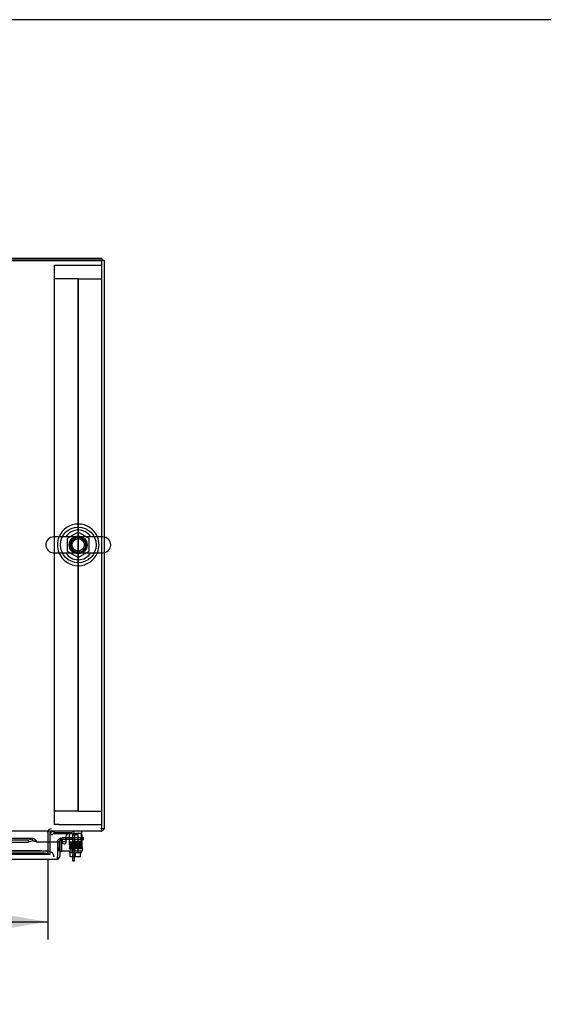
# Model space of a CAD drawing. Header units: inches. Extents: x 1 to 299, y -2 to 199.
# Tile 18 of 30: x 94 to 116, y 158 to 199. Entities that reach past the tile are written whole.
import ezdxf
from ezdxf.enums import TextEntityAlignment as Align
from ezdxf.lldxf.tags import DXFTag

# ---------------------------------------------------------------- set-up
doc = ezdxf.new("R2010")
doc.units = ezdxf.units.IN
doc.header["$MEASUREMENT"] = 0
for name, color, linetype in [('COM40153-2', 7, 'Continuous'), ('COM50677-1', 7, 'Continuous'), ('COM51496-1', 7, 'Continuous'), ('COM51497', 7, 'Continuous'), ('COM51498', 7, 'Continuous'), ('COM53957-3', 7, 'Continuous'), ('COM53960-3', 7, 'Continuous'), ('COM53962-3', 7, 'Continuous'), ('COM53964-2', 7, 'Continuous'), ('COM70220', 7, 'Continuous'), ('COM71171-3', 7, 'Continuous'), ('COM71173-2', 7, 'Continuous'), ('Default', 7, 'Continuous'), ('NTS18024', 7, 'Continuous'), ('SCC19011', 7, 'Continuous'), ('SCS86415', 7, 'Continuous'), ('SPR20280', 7, 'Continuous'), ('WAF25367', 7, 'Continuous'), ('WAF25377', 7, 'Continuous'), ('WAM254785', 7, 'Continuous')]:
    doc.layers.add(name, color=color, linetype=linetype)
doc.styles.add('SEACAD_Times_New_Roman', font='times.ttf')
tags = doc.linetypes.add('HIDDEN2', pattern=[0.1875, 0.125, -0.0625]).pattern_tags.tags
tags[6:7] = [DXFTag(74, 4), DXFTag(75, 0), DXFTag(340, '0'), DXFTag(46, 0.0), DXFTag(50, 0.0), DXFTag(44, 0.0), DXFTag(45, 0.0)]
tags[4:5] = [DXFTag(74, 4), DXFTag(75, 0), DXFTag(340, '0'), DXFTag(46, 0.0), DXFTag(50, 0.0), DXFTag(44, 0.0), DXFTag(45, 0.0)]
doc.dimstyles.new('HAMMOND_(STH_-_300x200)', dxfattribs={"dimtxt": 1.5, "dimasz": 1.875, "dimexe": 0.75, "dimexo": 0.75, "dimgap": 0.375, "dimtad": 0, "dimtih": 1, "dimtoh": 1, "dimzin": 0, "dimdsep": 46, "dimtxsty": 'SEACAD_Times_New_Roman', "dimblk1": '_SE_FILLED', "dimblk2": '_SE_FILLED', "dimsah": 1, "dimcen": 0.75, "dimadec": 0, "dimazin": 0, "dimtfac": 0.8, "dimtofl": 0, "dimtmove": 1, "dimatfit": 3, "dimfxl": 0, "dimtolj": 1, "dimtzin": 0, "dimarcsym": 0})

# ---------------------------------------------------------------- blocks, each defined once
blk = doc.blocks.new('SE1')
at = {"layer": 'COM40153-2', "color": 7, "linetype": 'HIDDEN2'}
for p, q in [((95.986, 164.376), (95.986, 164.371)), ((96.056, 164.376), (96.056, 163.98)), ((96.175, 164.481), (96.161, 164.481)), ((96.509, 164.551), (96.249, 164.551)), ((96.509, 164.481), (96.249, 164.481)), ((96.509, 164.481), (96.509, 164.551)), ((96.844, 164.551), (96.509, 164.551)), ((96.509, 164.481), (96.844, 164.481)), ((96.844, 164.551), (96.935, 164.551)), ((96.935, 164.481), (96.844, 164.481))]:
    blk.add_line(p, q, dxfattribs=at)
at = {"layer": 'COM40153-2', "color": 7, "linetype": 'Continuous'}
for p, q in [((96.249, 164.551), (96.161, 164.551)), ((96.249, 164.481), (96.175, 164.481)), ((96.935, 164.551), (96.957, 164.551)), ((96.957, 164.481), (96.935, 164.481)), ((96.986, 164.551), (96.957, 164.551)), ((96.957, 164.481), (96.986, 164.481)), ((96.986, 164.481), (96.986, 164.551)), ((96.056, 163.951), (95.986, 163.951)), ((96.056, 163.98), (96.056, 163.951))]:
    blk.add_line(p, q, dxfattribs=at)
at = {"layer": 'COM40153-2', "color": 7, "linetype": 'HIDDEN2'}
for radius, start in [(0.175, 129.277), (0.105, 90)]:
    blk.add_arc((96.161, 164.376), radius, start, 180, dxfattribs=at)
at = {"layer": 'COM40153-2', "color": 7, "linetype": 'Continuous'}
blk.add_arc((96.161, 164.376), 0.175, 90, 129.277, dxfattribs=at)
at = {"layer": 'COM50677-1', "color": 7, "linetype": 'HIDDEN2'}
for p, q in [((95.764, 188.607), (95.949, 188.607)), ((95.764, 165.107), (95.764, 188.607)), ((95.949, 188.607), (97.579, 188.607)), ((97.579, 188.607), (97.764, 188.607)), ((95.949, 165.107), (95.764, 165.107)), ((95.949, 165.107), (97.579, 165.107)), ((97.579, 165.107), (97.764, 165.107))]:
    blk.add_line(p, q, dxfattribs=at)
at = {"layer": 'COM51496-1', "color": 7, "linetype": 'Continuous'}
for p, q in [((95.734, 164.825), (95.734, 164.825)), ((96.537, 163.575), (96.537, 163.754)), ((96.537, 163.575), (96.609, 163.575)), ((96.609, 163.575), (96.609, 163.754))]:
    blk.add_line(p, q, dxfattribs=at)
at = {"layer": 'COM51496-1', "color": 7, "linetype": 'HIDDEN2'}
for p, q in [((95.734, 164.825), (95.734, 164.753)), ((96.501, 164.753), (95.734, 164.753)), ((96.537, 164.717), (96.537, 163.829)), ((96.609, 164.717), (96.609, 164.507)), ((96.609, 164.465), (96.609, 163.829)), ((96.537, 163.754), (96.537, 163.829)), ((96.609, 163.829), (96.537, 163.829)), ((96.609, 163.754), (96.609, 163.829))]:
    blk.add_line(p, q, dxfattribs=at)
for radius in [0.108, 0.036]:
    blk.add_arc((96.501, 164.717), radius, 0, 90, dxfattribs=at)
at = {"layer": 'COM51497', "color": 7, "linetype": 'HIDDEN2'}
for p, q in [((95.965, 164.378), (95.965, 164.123)), ((96.077, 164.409), (96.076, 164.411)), ((96.249, 164.461), (96.249, 164.442)), ((95.965, 163.98), (95.965, 164.123)), ((95.986, 163.98), (95.965, 163.98))]:
    blk.add_line(p, q, dxfattribs=at)
at = {"layer": 'COM51497', "color": 7, "linetype": 'Continuous'}
for p, q in [((96.139, 164.313), (96.077, 164.409)), ((96.249, 164.605), (96.249, 164.461)), ((96.249, 164.442), (96.249, 164.346)), ((96.935, 164.123), (96.935, 164.605)), ((96.935, 163.98), (95.986, 163.98)), ((96.935, 164.123), (96.935, 163.98))]:
    blk.add_line(p, q, dxfattribs=at)
for centre, radius, start, end in [((96.374, 164.605), 0.125, 90, 180), ((96.81, 164.605), 0.125, 0, 90), ((96.189, 164.346), 0.06, 212.8455, 0)]:
    blk.add_arc(centre, radius, start, end, dxfattribs=at)
at = {"layer": 'COM51497', "color": 7, "linetype": 'HIDDEN2'}
blk.add_arc((96.025, 164.378), 0.06, 32.8455, 180, dxfattribs=at)
at = {"layer": 'COM51498', "color": 7, "linetype": 'Continuous'}
for p, q in [((95.597, 164.733), (95.647, 164.784)), ((95.597, 164.733), (95.664, 164.666)), ((95.664, 164.666), (95.714, 164.716)), ((95.748, 164.73), (96.646, 164.73)), ((96.896, 164.73), (96.646, 164.73)), ((96.896, 164.825), (96.896, 164.73)), ((96.896, 164.696), (96.896, 164.73))]:
    blk.add_line(p, q, dxfattribs=at)
at = {"layer": 'COM51498', "color": 7, "linetype": 'HIDDEN2'}
for p, q in [((96.896, 164.683), (96.896, 164.696)), ((96.896, 164.394), (96.896, 164.683)), ((96.396, 164.34), (96.396, 164.394)), ((96.396, 164.253), (96.396, 164.34)), ((96.896, 164.253), (96.896, 164.394)), ((96.396, 164.253), (96.896, 164.253))]:
    blk.add_line(p, q, dxfattribs=at)
at = {"layer": 'COM51498', "color": 7, "linetype": 'Continuous'}
for radius in [0.143, 0.048]:
    blk.add_arc((95.748, 164.682), radius, 90, 135, dxfattribs=at)
at = {"layer": 'COM51498', "color": 7, "linetype": 'HIDDEN2'}
blk.add_ellipse((96.146, 163.725), major_axis=(0, 14.322), ratio=0.017455, start_param=-1.524085, end_param=-1.503851, dxfattribs=at)
blk.add_open_spline([(96.396, 164.683), (96.396, 164.69), (96.396, 164.696), (96.395, 164.707), (96.395, 164.712), (96.394, 164.721), (96.393, 164.725), (96.391, 164.729), (96.39, 164.73), (96.388, 164.73)], degree=3, knots=[0, 0, 0, 0, 0.25, 0.25, 0.5, 0.5, 0.75, 0.75, 1, 1, 1, 1], dxfattribs=at)
at = {"layer": 'COM53957-3', "color": 7, "linetype": 'Continuous'}
for p, q in [((94.875, 164.514), (79.918, 164.514)), ((79.918, 164.46), (94.661, 164.46)), ((79.918, 164.368), (94.661, 164.368)), ((94.661, 164.46), (94.851, 164.509)), ((94.661, 164.46), (94.661, 164.368)), ((94.851, 164.417), (94.661, 164.368)), ((94.851, 164.417), (94.851, 164.509)), ((95.016, 164.375), (95.016, 164.383)), ((95.016, 164.383), (95.891, 164.383)), ((95.016, 164.375), (95.891, 164.375)), ((95.891, 164.375), (95.891, 164.383)), ((95.891, 164.371), (95.891, 164.375)), ((95.891, 164.371), (95.891, 163.781)), ((95.891, 164.371), (95.891, 163.781)), ((95.987, 164.375), (95.892, 164.383)), ((95.986, 164.371), (95.986, 163.781)), ((96.047, 164.417), (96.071, 164.509)), ((96.229, 164.368), (96.047, 164.417)), ((96.071, 164.509), (96.254, 164.46)), ((96.254, 164.46), (96.229, 164.368)), ((95.843, 163.638), (61.754, 163.638)), ((95.844, 163.638), (95.843, 163.638)), ((95.844, 163.638), (95.844, 163.638)), ((95.844, 163.638), (95.844, 163.638)), ((95.891, 163.781), (95.892, 163.781)), ((95.891, 163.668), (95.891, 163.781)), ((95.892, 163.719), (95.892, 163.781)), ((95.892, 163.719), (95.931, 163.668))]:
    blk.add_line(p, q, dxfattribs=at)
for centre, radius, start, end in [((96.034, 164.371), 0.143, 175.1784, 180), ((96.034, 164.371), 0.143, 75, 175.1784), ((96.034, 164.371), 0.048, 175.1784, 180), ((96.034, 164.371), 0.048, 75.0001, 175.1784), ((95.843, 163.781), 0.143, 270, 270.0762), ((95.843, 163.781), 0.143, 270.1558, 307.5652), ((95.843, 163.781), 0.143, 307.5652, 0)]:
    blk.add_arc(centre, radius, start, end, dxfattribs=at)
for points, knots in [([(94.851, 164.509), (94.864, 164.514), (94.878, 164.515), (94.906, 164.508), (94.92, 164.5), (94.947, 164.476), (94.961, 164.46), (94.989, 164.424), (95.003, 164.404), (95.016, 164.383)], [0, 0, 0, 0, 0.25, 0.25, 0.5, 0.5, 0.75, 0.75, 1, 1, 1, 1]), ([(94.851, 164.417), (94.864, 164.419), (94.878, 164.419), (94.906, 164.417), (94.92, 164.414), (94.947, 164.406), (94.961, 164.401), (94.989, 164.388), (95.003, 164.382), (95.016, 164.375)], [0, 0, 0, 0, 0.25, 0.25, 0.5, 0.5, 0.75, 0.75, 1, 1, 1, 1]), ([(95.844, 163.638), (95.852, 163.638), (95.86, 163.641), (95.871, 163.649), (95.875, 163.652), (95.883, 163.659), (95.887, 163.663), (95.891, 163.668)], [0, 0, 0, 0, 0.5, 0.5, 0.75, 0.75, 1, 1, 1, 1])]:
    blk.add_open_spline(points, degree=3, knots=knots, dxfattribs=at)
at = {"layer": 'COM53960-3', "color": 7, "linetype": 'Continuous'}
for p, q in [((97.764, 188.825), (60.894, 188.825)), ((97.764, 177.189), (97.764, 188.825)), ((97.764, 164.968), (97.764, 176.526)), ((97.764, 164.825), (60.894, 164.825)), ((95.484, 164.777), (95.484, 164.825)), ((95.484, 164.777), (95.484, 164.383)), ((97.764, 164.825), (97.764, 164.968))]:
    blk.add_line(p, q, dxfattribs=at)
at = {"layer": 'COM53960-3', "color": 7, "linetype": 'HIDDEN2'}
for p, q in [((97.764, 176.526), (97.764, 177.189)), ((95.484, 164.383), (95.484, 164.001)), ((62.174, 163.858), (95.484, 163.858)), ((95.234, 163.994), (62.424, 163.994)), ((95.234, 163.901), (62.424, 163.901)), ((95.484, 164.001), (95.484, 163.954)), ((95.484, 163.954), (95.484, 163.954)), ((95.484, 163.954), (95.484, 163.858)), ((95.484, 163.858), (95.484, 163.86)), ((95.484, 163.858), (95.484, 163.858))]:
    blk.add_line(p, q, dxfattribs=at)
blk.add_circle((96.764, 176.857), 0.375, dxfattribs=at)
for centre in [(95.234, 163.951), (95.234, 163.857)]:
    blk.add_ellipse(centre, major_axis=(0.25, 0), ratio=0.173648, start_param=0.071883, end_param=1.570796, dxfattribs=at)
at = {"layer": 'COM53962-3', "color": 7, "linetype": 'Continuous'}
for q in [(60.894, 188.885), (97.764, 188.825)]:
    blk.add_line((97.764, 188.885), q, dxfattribs=at)
at = {"layer": 'COM53962-3', "color": 7, "linetype": 'HIDDEN2'}
blk.add_line((97.764, 188.79), (60.894, 188.79), dxfattribs=at)
at = {"layer": 'COM53964-2', "color": 7, "linetype": 'HIDDEN2'}
for p, q in [((95.902, 188.043), (95.764, 188.043)), ((96.626, 188.043), (95.902, 188.043)), ((96.764, 188.043), (96.626, 188.043)), ((96.764, 188.043), (96.764, 165.668)), ((96.764, 165.668), (96.764, 188.043)), ((96.764, 188.043), (96.902, 188.043)), ((96.902, 188.043), (97.626, 188.043)), ((97.626, 188.043), (97.764, 188.043)), ((95.902, 165.668), (95.764, 165.668)), ((96.626, 165.668), (95.902, 165.668)), ((96.764, 165.668), (96.626, 165.668)), ((96.764, 165.668), (96.902, 165.668)), ((96.902, 165.668), (97.626, 165.668)), ((97.626, 165.668), (97.764, 165.668))]:
    blk.add_line(p, q, dxfattribs=at)
at = {"layer": 'COM70220', "color": 7, "linetype": 'HIDDEN2'}
for p, q in [((95.249, 163.983), (62.349, 163.983)), ((95.499, 163.983), (95.249, 163.983))]:
    blk.add_line(p, q, dxfattribs=at)
blk.add_arc((95.499, 163.733), 0.25, 0, 90, dxfattribs=at)
at = {"layer": 'COM71171-3', "color": 7, "linetype": 'HIDDEN2'}
blk.add_line((62.174, 163.858), (95.484, 163.858), dxfattribs=at)
at = {"layer": 'COM71173-2', "color": 7, "linetype": 'Continuous'}
for p, q in [((97.764, 188.825), (97.859, 188.825)), ((97.859, 188.825), (97.859, 177.183)), ((97.859, 176.532), (97.859, 164.92)), ((95.579, 164.383), (95.579, 164.777)), ((97.859, 164.92), (97.764, 164.92))]:
    blk.add_line(p, q, dxfattribs=at)
at = {"layer": 'COM71173-2', "color": 7, "linetype": 'HIDDEN2'}
for p, q in [((97.859, 177.183), (97.859, 176.532)), ((95.579, 163.858), (95.579, 164.383)), ((95.484, 163.858), (95.579, 163.858))]:
    blk.add_line(p, q, dxfattribs=at)
at = {"layer": 'COM71173-2', "color": 7, "linetype": 'Continuous'}
for centre, radius, start, end in [((95.627, 164.777), 0.143, 160.3871, 180), ((95.627, 164.777), 0.048, 90, 180), ((97.716, 164.968), 0.143, 289.6129, 340.3871)]:
    blk.add_arc(centre, radius, start, end, dxfattribs=at)
at = {"layer": 'COM71173-2', "color": 7, "linetype": 'HIDDEN2'}
for centre, radius, start, end in [((95.627, 164.777), 0.143, 90, 160.3871), ((97.716, 164.968), 0.048, 270, 0), ((97.716, 164.968), 0.143, 270, 289.6129)]:
    blk.add_arc(centre, radius, start, end, dxfattribs=at)
at = {"layer": 'NTS18024', "color": 7, "linetype": 'HIDDEN2'}
for p, q in [((96.76, 177.395), (96.299, 177.12)), ((96.299, 177.12), (96.299, 176.594)), ((97.229, 177.12), (96.76, 177.395)), ((97.229, 176.594), (97.229, 177.12)), ((96.299, 176.594), (96.764, 176.322)), ((96.764, 176.322), (97.229, 176.594))]:
    blk.add_line(p, q, dxfattribs=at)
blk.add_circle((96.764, 176.857), 0.263, dxfattribs=at)
at = {"layer": 'SCC19011', "color": 7, "linetype": 'HIDDEN2'}
for p, q in [((96.768, 164.667), (96.524, 164.667)), ((96.524, 164.667), (96.524, 163.935)), ((96.768, 163.935), (96.768, 164.667))]:
    blk.add_line(p, q, dxfattribs=at)
at = {"layer": 'SCC19011', "color": 7, "linetype": 'Continuous'}
for p, q in [((96.431, 163.754), (96.431, 163.935)), ((96.646, 163.754), (96.646, 163.935)), ((96.861, 163.754), (96.861, 163.935)), ((96.646, 163.754), (96.431, 163.754)), ((96.861, 163.754), (96.646, 163.754))]:
    blk.add_line(p, q, dxfattribs=at)
at = {"layer": 'SCS86415', "color": 7, "linetype": 'Continuous'}
for p, q in [((97.8, 177.189), (95.729, 177.189)), ((95.729, 176.526), (97.8, 176.526))]:
    blk.add_line(p, q, dxfattribs=at)
for centre, radius, start, end in [((95.729, 176.857), 0.331, 90, 270), ((96.764, 176.857), 0.625, 32.0055, 147.9945), ((97.8, 176.857), 0.331, 270, 90), ((96.764, 176.857), 0.625, 212.0055, 327.9945)]:
    blk.add_arc(centre, radius, start, end, dxfattribs=at)
at = {"layer": 'SPR20280', "color": 7, "linetype": 'HIDDEN2'}
blk.add_arc((96.846, 164.37), 0.0175, 0, 187.8249, dxfattribs=at)
for start_param, end_param in [(6.252305, 6.283185), (0, 1.307844)]:
    blk.add_ellipse((96.474, 164.089), major_axis=(0, -0.0175), ratio=0.707107, start_param=start_param, end_param=end_param, dxfattribs=at)
for points, knots in [([(96.859, 164.286), (96.854, 164.285), (96.845, 164.284), (96.809, 164.282), (96.765, 164.279), (96.715, 164.277), (96.664, 164.276), (96.605, 164.273), (96.541, 164.271), (96.486, 164.268), (96.449, 164.266), (96.431, 164.264), (96.421, 164.262), (96.413, 164.257), (96.41, 164.249), (96.409, 164.243), (96.411, 164.236), (96.416, 164.231), (96.422, 164.228), (96.435, 164.225), (96.463, 164.223), (96.495, 164.221), (96.511, 164.22), (96.516, 164.22)], [0, 0, 0, 0, 0.0490682, 0.0953154, 0.1387121, 0.1792087, 0.2168049, 0.2514632, 0.3115926, 0.3613493, 0.4052741, 0.4439107, 0.4609651, 0.4763549, 0.4836655, 0.4900235, 0.4991561, 0.5055784, 0.5160925, 0.5515821, 0.6060345, 0.6399595, 0.6526055, 0.6526055, 0.6526055, 0.6526055]), ([(96.436, 164.313), (96.433, 164.313), (96.428, 164.312), (96.421, 164.306), (96.417, 164.299), (96.417, 164.292), (96.419, 164.285), (96.424, 164.28), (96.429, 164.278), (96.433, 164.277), (96.435, 164.277)], [0, 0, 0, 0, 0.159811, 0.317961, 0.462729, 0.589122, 0.709493, 0.821101, 0.918775, 1, 1, 1, 1]), ([(96.443, 164.362), (96.442, 164.362), (96.44, 164.362), (96.438, 164.361), (96.435, 164.36), (96.432, 164.359), (96.43, 164.357), (96.428, 164.354), (96.427, 164.351), (96.425, 164.346), (96.426, 164.34), (96.43, 164.333), (96.438, 164.327), (96.445, 164.326), (96.448, 164.325)], [0, 0, 0, 0, 0.03766, 0.074985, 0.113343, 0.153894, 0.197472, 0.244568, 0.295414, 0.35009, 0.473116, 0.626338, 0.805115, 1, 1, 1, 1]), ([(96.844, 164.334), (96.843, 164.335), (96.836, 164.334), (96.811, 164.332), (96.773, 164.33), (96.731, 164.328), (96.678, 164.326), (96.617, 164.324), (96.553, 164.321), (96.493, 164.319), (96.446, 164.316), (96.438, 164.314), (96.433, 164.313)], [0.5167336, 0.5167336, 0.5167336, 0.5167336, 0.5459758, 0.6016035, 0.6360091, 0.6747568, 0.7178923, 0.7654086, 0.8173599, 0.8737582, 0.9346305, 1, 1, 1, 1]), ([(96.433, 164.278), (96.435, 164.277), (96.439, 164.275), (96.473, 164.272), (96.505, 164.271), (96.519, 164.27)], [0.0082511, 0.0082511, 0.0082511, 0.0082511, 0.1068867, 0.2188493, 0.2925497, 0.2925497, 0.2925497, 0.2925497]), ([(96.437, 164.278), (96.439, 164.279), (96.445, 164.28), (96.474, 164.282), (96.513, 164.284), (96.558, 164.286), (96.604, 164.288), (96.662, 164.29), (96.724, 164.293), (96.781, 164.295), (96.831, 164.3), (96.857, 164.295), (96.873, 164.317), (96.87, 164.329), (96.852, 164.344), (96.837, 164.34), (96.796, 164.344), (96.776, 164.344), (96.766, 164.345)], [0, 0, 0, 0, 0.0498031, 0.0966721, 0.1405655, 0.1815122, 0.2194971, 0.2545078, 0.3153814, 0.3655743, 0.4097102, 0.4847548, 0.5048418, 0.5192147, 0.5369138, 0.6173422, 0.6488874, 0.6783514, 0.6783514, 0.6783514, 0.6783514]), ([(96.827, 164.379), (96.825, 164.38), (96.82, 164.383), (96.799, 164.381), (96.759, 164.38), (96.701, 164.377), (96.638, 164.375), (96.581, 164.372), (96.536, 164.37), (96.493, 164.368), (96.459, 164.366), (96.44, 164.364), (96.439, 164.362), (96.439, 164.362)], [0.0809977, 0.0809977, 0.0809977, 0.0809977, 0.1311889, 0.2024612, 0.2819278, 0.3765527, 0.4921933, 0.5600215, 0.6344076, 0.7154739, 0.8033669, 0.8981337, 0.9583746, 0.9583746, 0.9583746, 0.9583746]), ([(96.444, 164.326), (96.45, 164.325), (96.459, 164.324), (96.491, 164.322), (96.515, 164.32), (96.525, 164.32)], [0, 0, 0, 0, 0.0489843, 0.0951374, 0.1240677, 0.1240677, 0.1240677, 0.1240677]), ([(96.448, 164.328), (96.447, 164.328), (96.448, 164.329), (96.465, 164.331), (96.499, 164.334), (96.542, 164.336), (96.588, 164.338), (96.645, 164.34), (96.708, 164.342), (96.765, 164.345), (96.806, 164.347), (96.835, 164.35), (96.86, 164.359), (96.862, 164.367), (96.864, 164.372)], [0.0490683, 0.0490683, 0.0490683, 0.0490683, 0.0990796, 0.1918961, 0.2784432, 0.3585509, 0.432178, 0.4992835, 0.6130609, 0.7062239, 0.7838725, 0.8582405, 0.9191557, 1, 1, 1, 1]), ([(96.859, 164.289), (96.853, 164.29), (96.83, 164.292), (96.792, 164.294), (96.771, 164.295)], [0.1088544, 0.1088544, 0.1088544, 0.1088544, 0.2222673, 0.3337969, 0.3337969, 0.3337969, 0.3337969]), ([(96.858, 164.251), (96.861, 164.251), (96.866, 164.252), (96.874, 164.257), (96.878, 164.264), (96.879, 164.27), (96.879, 164.274), (96.877, 164.278), (96.876, 164.281), (96.873, 164.283), (96.87, 164.285), (96.868, 164.286), (96.865, 164.287), (96.863, 164.287), (96.862, 164.287)], [0, 0, 0, 0, 0.179696, 0.347726, 0.496425, 0.619744, 0.675627, 0.729219, 0.780424, 0.829098, 0.875163, 0.918716, 0.960114, 1, 1, 1, 1]), ([(96.884, 164.137), (96.879, 164.136), (96.869, 164.134), (96.816, 164.131), (96.751, 164.128), (96.681, 164.126), (96.616, 164.124), (96.545, 164.121), (96.478, 164.119), (96.426, 164.115), (96.407, 164.117), (96.39, 164.106), (96.386, 164.097), (96.386, 164.089), (96.4, 164.08), (96.434, 164.074), (96.458, 164.072), (96.473, 164.071)], [0, 0, 0, 0, 0.097208, 0.187297, 0.27007, 0.34551, 0.413492, 0.473951, 0.574504, 0.65979, 0.730517, 0.758347, 0.776594, 0.80387, 0.885366, 0.938929, 1, 1, 1, 1]), ([(96.415, 164.164), (96.412, 164.163), (96.406, 164.163), (96.398, 164.157), (96.394, 164.149), (96.394, 164.142), (96.396, 164.137), (96.398, 164.133), (96.401, 164.131), (96.404, 164.129), (96.406, 164.128), (96.409, 164.128), (96.41, 164.128), (96.411, 164.128)], [0, 0, 0, 0, 0.188415, 0.363228, 0.51473, 0.638547, 0.747394, 0.797104, 0.843325, 0.886161, 0.926011, 0.96361, 1, 1, 1, 1]), ([(96.419, 164.212), (96.418, 164.212), (96.415, 164.212), (96.411, 164.211), (96.408, 164.208), (96.405, 164.205), (96.403, 164.202), (96.402, 164.197), (96.402, 164.191), (96.405, 164.184), (96.41, 164.18), (96.416, 164.177), (96.42, 164.176), (96.422, 164.176)], [0, 0, 0, 0, 0.057064, 0.117028, 0.178564, 0.240253, 0.300887, 0.359706, 0.473677, 0.597633, 0.728878, 0.863282, 1, 1, 1, 1]), ([(96.867, 164.184), (96.866, 164.184), (96.859, 164.184), (96.834, 164.182), (96.795, 164.18), (96.751, 164.179), (96.695, 164.177), (96.629, 164.174), (96.558, 164.172), (96.489, 164.169), (96.432, 164.166), (96.419, 164.164), (96.412, 164.163)], [0.52679, 0.52679, 0.52679, 0.52679, 0.555387, 0.6077556, 0.6407727, 0.6783189, 0.7204347, 0.7671084, 0.8183955, 0.8742904, 0.9348238, 1, 1, 1, 1]), ([(96.414, 164.128), (96.419, 164.129), (96.428, 164.131), (96.465, 164.133), (96.511, 164.135), (96.563, 164.137), (96.616, 164.139), (96.68, 164.141), (96.748, 164.143), (96.809, 164.146), (96.849, 164.148), (96.872, 164.151), (96.887, 164.152), (96.896, 164.168), (96.894, 164.177), (96.889, 164.183), (96.883, 164.187), (96.871, 164.19), (96.844, 164.192), (96.809, 164.194), (96.788, 164.195), (96.779, 164.195)], [0, 0, 0, 0, 0.049774, 0.0966099, 0.1404677, 0.1813768, 0.2193332, 0.2543218, 0.3151799, 0.3653864, 0.4095971, 0.4485673, 0.4816844, 0.4963109, 0.506785, 0.5134204, 0.5233219, 0.5573207, 0.6101703, 0.6434918, 0.6659847, 0.6659847, 0.6659847, 0.6659847]), ([(96.414, 164.081), (96.414, 164.081), (96.415, 164.08), (96.425, 164.081), (96.455, 164.083), (96.495, 164.085), (96.552, 164.087), (96.625, 164.089), (96.71, 164.092), (96.78, 164.094), (96.827, 164.097), (96.858, 164.098), (96.88, 164.1), (96.884, 164.101), (96.886, 164.102)], [0.2417348, 0.2417348, 0.2417348, 0.2417348, 0.2420389, 0.3168536, 0.3700854, 0.4325055, 0.5041472, 0.5849197, 0.6748461, 0.7738028, 0.8269457, 0.8823798, 0.9400632, 1, 1, 1, 1]), ([(96.416, 164.126), (96.422, 164.125), (96.446, 164.123), (96.486, 164.121), (96.507, 164.12)], [0.1068153, 0.1068153, 0.1068153, 0.1068153, 0.2186525, 0.3166966, 0.3166966, 0.3166966, 0.3166966]), ([(96.866, 164.237), (96.866, 164.236), (96.862, 164.235), (96.827, 164.232), (96.773, 164.23), (96.72, 164.228), (96.675, 164.226), (96.627, 164.224), (96.579, 164.223), (96.533, 164.221), (96.492, 164.219), (96.457, 164.217), (96.432, 164.215), (96.418, 164.214), (96.417, 164.213), (96.417, 164.212)], [0.0224227, 0.0224227, 0.0224227, 0.0224227, 0.1045888, 0.214741, 0.3305392, 0.3908593, 0.452622, 0.5158488, 0.5805535, 0.6467098, 0.7143518, 0.7835125, 0.8541482, 0.9262995, 0.9764299, 0.9764299, 0.9764299, 0.9764299]), ([(96.419, 164.177), (96.423, 164.176), (96.431, 164.174), (96.466, 164.172), (96.495, 164.171), (96.511, 164.17)], [0, 0, 0, 0, 0.0491206, 0.0954042, 0.1368922, 0.1368922, 0.1368922, 0.1368922]), ([(96.423, 164.178), (96.423, 164.178), (96.426, 164.18), (96.461, 164.182), (96.514, 164.185), (96.568, 164.187), (96.613, 164.189), (96.66, 164.19), (96.708, 164.192), (96.754, 164.194), (96.795, 164.196), (96.83, 164.197), (96.856, 164.199), (96.87, 164.201), (96.872, 164.202), (96.872, 164.203)], [0.0275669, 0.0275669, 0.0275669, 0.0275669, 0.106334, 0.2178377, 0.3346027, 0.3952184, 0.4571613, 0.5204291, 0.5849937, 0.6508676, 0.7180836, 0.7865902, 0.8564027, 0.9275566, 0.9814581, 0.9814581, 0.9814581, 0.9814581]), ([(96.438, 164.231), (96.438, 164.23), (96.444, 164.231), (96.465, 164.232), (96.5, 164.234), (96.54, 164.236), (96.591, 164.238), (96.653, 164.24), (96.72, 164.243), (96.786, 164.245), (96.829, 164.248), (96.853, 164.25), (96.859, 164.251), (96.861, 164.251)], [0.5387425, 0.5387425, 0.5387425, 0.5387425, 0.5624694, 0.6127646, 0.6449562, 0.6818122, 0.7232985, 0.7694114, 0.8201485, 0.8754433, 0.9353184, 0.9670902, 1, 1, 1, 1]), ([(96.871, 164.238), (96.867, 164.239), (96.859, 164.24), (96.827, 164.243), (96.796, 164.244), (96.778, 164.245), (96.775, 164.245)], [0, 0, 0, 0, 0.0498307, 0.0967052, 0.1406077, 0.147525, 0.147525, 0.147525, 0.147525]), ([(96.887, 164.137), (96.885, 164.138), (96.881, 164.14), (96.842, 164.142), (96.803, 164.144), (96.785, 164.145)], [0.0130005, 0.0130005, 0.0130005, 0.0130005, 0.1084128, 0.2215365, 0.3089389, 0.3089389, 0.3089389, 0.3089389]), ([(96.87, 164.202), (96.871, 164.202), (96.874, 164.203), (96.878, 164.204), (96.881, 164.206), (96.884, 164.21), (96.886, 164.213), (96.887, 164.218), (96.887, 164.224), (96.884, 164.23), (96.879, 164.235), (96.873, 164.238), (96.869, 164.238), (96.867, 164.239)], [0, 0, 0, 0, 0.058448, 0.119991, 0.183216, 0.246619, 0.308903, 0.369213, 0.48528, 0.60971, 0.739485, 0.870031, 1, 1, 1, 1]), ([(96.884, 164.101), (96.887, 164.102), (96.892, 164.103), (96.899, 164.108), (96.903, 164.116), (96.903, 164.123), (96.901, 164.129), (96.896, 164.134), (96.891, 164.137), (96.887, 164.137), (96.885, 164.138)], [0, 0, 0, 0, 0.167201, 0.329893, 0.476988, 0.603506, 0.721843, 0.829916, 0.923204, 1, 1, 1, 1])]:
    blk.add_open_spline(points, degree=3, knots=knots, dxfattribs=at)
at = {"layer": 'WAF25367', "color": 7, "linetype": 'Continuous'}
for p, q in [((96.396, 163.98), (96.396, 163.935)), ((96.396, 163.935), (96.896, 163.935)), ((96.896, 163.935), (96.896, 163.98))]:
    blk.add_line(p, q, dxfattribs=at)
at = {"layer": 'WAF25377', "color": 7, "linetype": 'Continuous'}
for start, end in [(22.2452, 157.7548), (202.2452, 337.7548)]:
    blk.add_arc((96.764, 176.857), 0.875, start, end, dxfattribs=at)
at = {"layer": 'WAF25377', "color": 7, "linetype": 'HIDDEN2'}
for radius, start, end in [(0.875, 157.7548, 202.2452), (0.34, 0, 270), (0.875, 0, 22.2452), (0.34, 272.9147, 0), (0.875, 337.7548, 0)]:
    blk.add_arc((96.764, 176.857), radius, start, end, dxfattribs=at)
at = {"layer": 'WAM254785', "color": 7, "linetype": 'HIDDEN2'}
for radius in [0.75, 0.312]:
    blk.add_circle((96.764, 176.857), radius, dxfattribs=at)
blk = doc.blocks.new('DMBLK1477')
at = {"layer": 'Default', "linetype": 'Continuous'}
for points in [[(64.049, 160.706), (64.049, 161.331), (62.174, 161.018)], [(93.609, 160.706), (95.484, 161.018), (93.609, 161.331)]]:
    blk.add_hatch(color=7, dxfattribs=at).paths.add_polyline_path(points)
at = {"layer": 'Default', "color": 7, "linetype": 'Continuous'}
for p, q in [((95.484, 163.639), (95.484, 160.268)), ((62.174, 163.251), (62.174, 160.268)), ((62.174, 161.018), (70.005, 161.018)), ((87.654, 161.018), (95.484, 161.018))]:
    blk.add_line(p, q, dxfattribs=at)
at = {"layer": 'Default', "color": 7, "linetype": 'Continuous', "style": 'SEACAD_Times_New_Roman'}
for s, p in [('33.31', (76.27, 161.768)), ('DOOR OPENING', (70.53, 159.518))]:
    blk.add_text(s, height=1.5, dxfattribs=at).set_placement(p, align=Align.TOP_LEFT)
blk = doc.blocks.new('_SE_FILLED')
at = {"color": 0}
blk.add_line((0, 0), (-1, 0), dxfattribs=at)
blk.add_solid([(0, 0), (-1, -0.1665), (-1, 0.1665), (0, 0)], dxfattribs=at)
blk = doc.blocks.new('BORDER')
at = {"layer": 'Default', "color": 7, "linetype": 'Continuous'}
blk.add_line((0, 27.86), (-41.86, 27.86), dxfattribs=at)

msp = doc.modelspace()

# ---------------------------------------------------------------- block references
at = {"layer": 'Default', "color": 7, "xscale": 7.12, "yscale": 7.12, "zscale": 7.12}
msp.add_blockref('BORDER', (299.411, 0.564), dxfattribs=at)
at = {"layer": 'Default'}
msp.add_blockref('SE1', (0, 0), dxfattribs=at)

# ---------------------------------------------------------------- dimensions: what is measured, and where the dimension line sits
at = {"layer": 'Default', "color": 7, "linetype": 'Continuous'}
dim = msp.add_linear_dim(base=(95.484, 161.018), p1=(62.174, 164.777), p2=(95.484, 164.389), text='\\A1;<>\\PDOOR OPENING', dimstyle='HAMMOND_(STH_-_300x200)', override={"dimtmove": 0}, dxfattribs=at)
dim.commit()
dim.dimension.update_dxf_attribs({"geometry": 'DMBLK1477', "text_midpoint": (78.829, 161.018), "dimtype": 160})

doc.saveas('drawing.dxf')
